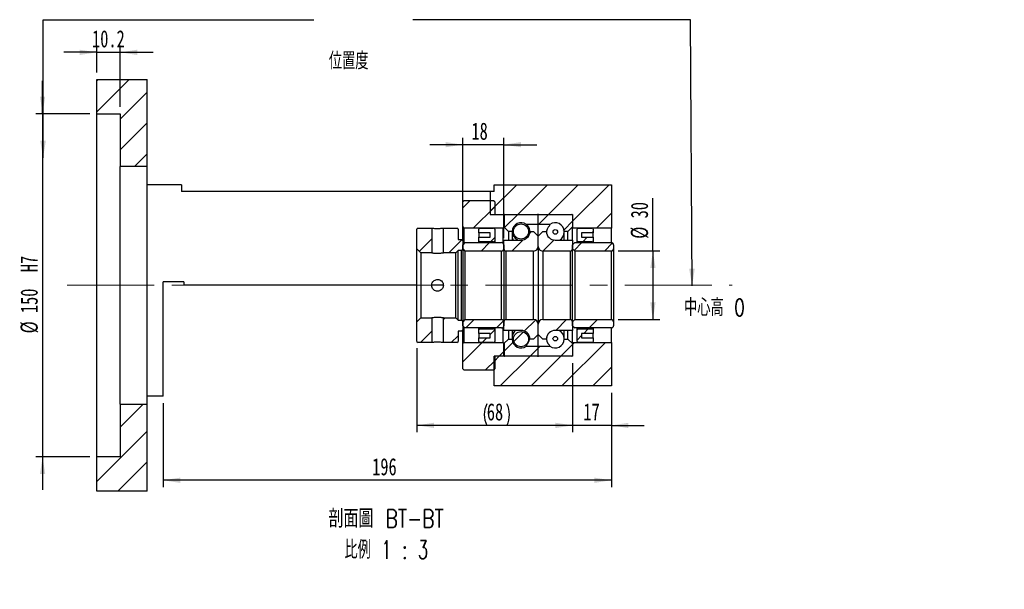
# Paper-space layout 'MBCS30L-J' of a CAD drawing. Header units: millimetres. Extents: x 12 to 324, y 10 to 204.
# Tile 4 of 5: x 181 to 324, y 10 to 93. Entities that reach past the tile are written whole.
import ezdxf

# ---------------------------------------------------------------- set-up
doc = ezdxf.new("R2010")
doc.units = ezdxf.units.MM
doc.linetypes.add('CENTERX2', pattern=[20.32, 12.7, -2.54, 2.54, -2.54])
doc.layers.add('圖層0', color=7, linetype='Continuous')
doc.styles.add('SLDTEXTSTYLE0', font='TXT', dxfattribs={"width": 0.7})
doc.styles.add('SLDTEXTSTYLE1', font='TXT', dxfattribs={"width": 0.7, "bigfont": 'bigfont'})
doc.styles.add('SLDTEXTSTYLE5', font='TXT', dxfattribs={"width": 0.75, "bigfont": 'bigfont'})
doc.styles.add('SLDTEXTSTYLE6', font='TXT', dxfattribs={"width": 0.65625, "bigfont": 'bigfont'})
doc.dimstyles.new('SLDDIMSTYLE0', dxfattribs={"dimtxt": 0.18, "dimasz": 2.5, "dimexe": 0, "dimexo": 0.0625, "dimgap": 0, "dimtad": 0, "dimtih": 1, "dimtoh": 1, "dimdec": 0, "dimrnd": 1e-09, "dimzin": 0, "dimdsep": 46, "dimtxsty": 'Standard', "dimsah": 1, "dimcen": 0.09, "dimadec": 0, "dimazin": 0, "dimtfac": 2.5, "dimtdec": 0, "dimtofl": 0, "dimtmove": 0, "dimatfit": 3, "dimfxl": 1, "dimfrac": 2, "dimtolj": 1, "dimtzin": 0, "dimarcsym": 0})
doc.dimstyles.new('SLDDIMSTYLE3', dxfattribs={"dimtxt": 2.5, "dimasz": 2.5, "dimexe": 0, "dimexo": 0.0625, "dimtad": 1, "dimlfac": 3, "dimrnd": 1e-09, "dimzin": 12, "dimdsep": 46, "dimtxsty": 'SLDTEXTSTYLE0', "dimsah": 1, "dimcen": 0.09, "dimadec": 0, "dimazin": 3, "dimtfac": 1, "dimtofl": 0, "dimtmove": 0, "dimatfit": 3, "dimfxl": 1, "dimfrac": 2, "dimtolj": 1, "dimtzin": 12, "dimarcsym": 0})
doc.dimstyles.new('SLDDIMSTYLE4', dxfattribs={"dimtxt": 2.5, "dimasz": 2.5, "dimexe": 0, "dimexo": 0.0625, "dimtad": 1, "dimlfac": 3, "dimrnd": 1e-09, "dimzin": 12, "dimdsep": 46, "dimtxsty": 'SLDTEXTSTYLE0', "dimsah": 1, "dimcen": 0.09, "dimadec": 0, "dimazin": 3, "dimtfac": 1, "dimtmove": 0, "dimatfit": 0, "dimfxl": 1, "dimfrac": 2, "dimtolj": 1, "dimtzin": 12, "dimarcsym": 0})
doc.dimstyles.new('SLDDIMSTYLE5', dxfattribs={"dimtxt": 2.5, "dimasz": 2.5, "dimexe": 0, "dimexo": 0.0625, "dimtad": 1, "dimdec": 1, "dimlfac": 3, "dimrnd": 1e-09, "dimzin": 12, "dimdsep": 46, "dimtxsty": 'SLDTEXTSTYLE0', "dimsah": 1, "dimcen": 0.09, "dimadec": 0, "dimazin": 3, "dimtfac": 1, "dimtdec": 1, "dimtmove": 0, "dimatfit": 0, "dimfxl": 1, "dimfrac": 2, "dimtolj": 1, "dimtzin": 12, "dimarcsym": 0})

# ---------------------------------------------------------------- blocks, each defined once
blk = doc.blocks.new('_D_61')
at = {"layer": '圖層0', "color": 7}
for p, q in [((184, 79.35), (184, 84.15)), ((190.9, 79.35), (183, 79.35)), ((184, 79.35), (184, 29.35)), ((190.9, 29.35), (183, 29.35)), ((184, 29.35), (184, 24.54))]:
    blk.add_line(p, q, dxfattribs=at)
for points in [[(184, 79.35), (184.38, 81.85), (183.62, 81.85)], [(184, 29.35), (183.62, 26.85), (184.38, 26.85)]]:
    blk.add_solid(points, dxfattribs=at)
at = {"layer": '圖層0', "color": 7, "char_height": 2.5, "attachment_point": 1, "rotation": 90, "style": 'SLDTEXTSTYLE0'}
for s, insert in [('H7', (180.78, 56.26)), ('150', (180.78, 50.3)), ('%%c', (180.78, 47.34))]:
    blk.add_mtext(s, dxfattribs=dict(at, insert=insert))
blk = doc.blocks.new('_D_62')
at = {"layer": '圖層0', "color": 7}
for p, q in [((191.9, 85.35), (191.9, 89.3)), ((195.3, 80.35), (195.3, 89.3)), ((191.9, 88.3), (187.09, 88.3)), ((191.9, 88.3), (195.3, 88.3)), ((195.3, 88.3), (200.11, 88.3))]:
    blk.add_line(p, q, dxfattribs=at)
for points in [[(191.9, 88.3), (189.4, 88.68), (189.4, 87.91)], [(195.3, 88.3), (197.8, 87.91), (197.8, 88.68)]]:
    blk.add_solid(points, dxfattribs=at)
at = {"layer": '圖層0', "color": 7, "insert": (191.21, 91.52), "char_height": 2.5, "attachment_point": 1, "style": 'SLDTEXTSTYLE0'}
blk.add_mtext('10.2', dxfattribs=at)
blk = doc.blocks.new('_D_63')
at = {"layer": '圖層0', "color": 7}
for p, q in [((261.24, 43.01), (261.24, 32.93)), ((266.9, 38.68), (266.9, 32.93)), ((261.24, 33.93), (256.43, 33.93)), ((266.9, 33.93), (261.24, 33.93)), ((266.9, 33.93), (271.71, 33.93))]:
    blk.add_line(p, q, dxfattribs=at)
for points in [[(261.24, 33.93), (258.74, 34.31), (258.74, 33.54)], [(266.9, 33.93), (269.4, 33.54), (269.4, 34.31)]]:
    blk.add_solid(points, dxfattribs=at)
at = {"layer": '圖層0', "color": 7, "insert": (262.83, 37.15), "char_height": 2.5, "attachment_point": 1, "style": 'SLDTEXTSTYLE0'}
blk.add_mtext('17', dxfattribs=at)
blk = doc.blocks.new('_D_64')
at = {"layer": '圖層0', "color": 7}
for p, q in [((266.9, 38.68), (266.9, 24.94)), ((201.57, 37.18), (201.57, 24.94)), ((266.9, 25.94), (201.57, 25.94))]:
    blk.add_line(p, q, dxfattribs=at)
for points in [[(201.57, 25.94), (204.07, 25.55), (204.07, 26.32)], [(266.9, 25.94), (264.4, 26.32), (264.4, 25.55)]]:
    blk.add_solid(points, dxfattribs=at)
at = {"layer": '圖層0', "color": 7, "insert": (232.04, 29.16), "char_height": 2.5, "attachment_point": 1, "style": 'SLDTEXTSTYLE0'}
blk.add_mtext('196', dxfattribs=at)
blk = doc.blocks.new('_D_65')
at = {"layer": '圖層0', "color": 7}
for p, q in [((272.96, 59.35), (272.96, 67.03)), ((267.9, 59.35), (273.96, 59.35)), ((272.96, 59.35), (272.96, 49.35)), ((267.9, 49.35), (273.96, 49.35))]:
    blk.add_line(p, q, dxfattribs=at)
for points in [[(272.96, 59.35), (272.58, 56.85), (273.35, 56.85)], [(272.96, 49.35), (273.35, 51.85), (272.58, 51.85)]]:
    blk.add_solid(points, dxfattribs=at)
at = {"layer": '圖層0', "color": 7, "char_height": 2.5, "attachment_point": 1, "rotation": 90, "style": 'SLDTEXTSTYLE0'}
for s, insert in [('30', (269.74, 64.1)), ('%%c', (269.74, 61.13))]:
    blk.add_mtext(s, dxfattribs=dict(at, insert=insert))
blk = doc.blocks.new('_D_66')
at = {"layer": '圖層0', "color": 7}
for p, q in [((245.24, 74.84), (240.43, 74.84)), ((245.24, 61.85), (245.24, 75.84)), ((251.24, 74.84), (245.24, 74.84)), ((251.24, 61.23), (251.24, 75.84)), ((251.24, 74.84), (256.04, 74.84))]:
    blk.add_line(p, q, dxfattribs=at)
for points in [[(245.24, 74.84), (242.74, 75.22), (242.74, 74.46)], [(251.24, 74.84), (253.74, 74.46), (253.74, 75.22)]]:
    blk.add_solid(points, dxfattribs=at)
at = {"layer": '圖層0', "color": 7, "insert": (246.51, 78.06), "char_height": 2.5, "attachment_point": 1, "style": 'SLDTEXTSTYLE0'}
blk.add_mtext('18', dxfattribs=at)
blk = doc.blocks.new('_D_67')
at = {"layer": '圖層0', "color": 7}
for p, q in [((238.57, 45.18), (238.57, 32.94)), ((261.24, 43.01), (261.24, 32.94)), ((261.24, 33.94), (238.57, 33.94))]:
    blk.add_line(p, q, dxfattribs=at)
for centre, start, end in [((251.87, 35.5), 153.4349, 206.5651), ((248.56, 35.5), 333.4349, 26.5651)]:
    blk.add_arc(centre, 3.49, start, end, dxfattribs=at)
for points in [[(238.57, 33.94), (241.07, 33.55), (241.07, 34.32)], [(261.24, 33.94), (258.74, 34.32), (258.74, 33.55)]]:
    blk.add_solid(points, dxfattribs=at)
at = {"layer": '圖層0', "color": 7, "insert": (248.75, 37.16), "char_height": 2.5, "attachment_point": 1, "style": 'SLDTEXTSTYLE0'}
blk.add_mtext('68', dxfattribs=at)
blk = doc.blocks.new('SW_NOTE_19')
at = {"layer": '圖層0', "color": 0, "char_height": 2.6458, "attachment_point": 2}
for s, insert, style in [('\\M+19655\\M+196CA\\M+19AA4 BT-BT', (9.76, 3.41), 'SLDTEXTSTYLE5'), ('\\M+194E4\\M+197E1 1 : 3', (9.78, -1.12), 'SLDTEXTSTYLE6')]:
    blk.add_mtext(s, dxfattribs=dict(at, insert=insert, style=style))

psp = doc.layouts.new('MBCS30L-J')

# ---------------------------------------------------------------- hatches: boundary and pattern name
at = {"linetype": 'Continuous', "lineweight": 18}
h = psp.add_hatch(dxfattribs=at)
h.set_pattern_fill('ANSI31', style=0)
edge = h.paths.add_edge_path(flags=0)
edge.add_arc((251.3355, 64.5787), 0.1, 90, 180)
edge.add_line((251.2355, 64.5787), (251.2355, 62.8454))
edge.add_line((251.2355, 62.8454), (251.9021, 62.1787))
edge.add_line((251.9021, 62.1787), (252.4421, 62.1787))
edge.add_arc((253.7355, 62.1787), 1.2933, 53.031768, 180, ccw=False)
edge.add_line((254.5132, 63.2121), (256.2355, 63.2121))
edge.add_line((256.2355, 63.2121), (256.2355, 64.5787))
edge.add_arc((256.1355, 64.5787), 0.1, 0, 90)
edge.add_line((256.1355, 64.6787), (251.3355, 64.6787))
h = psp.add_hatch(dxfattribs=at)
h.set_pattern_fill('ANSI31', style=0)
edge = h.paths.add_edge_path(flags=0)
edge.add_arc((261.1355, 64.5787), 0.1, 0, 90)
edge.add_line((261.1355, 64.6787), (256.3355, 64.6787))
edge.add_arc((256.3355, 64.5787), 0.1, 90, 180)
edge.add_line((256.2355, 64.5787), (256.2355, 63.2121))
edge.add_line((256.2355, 63.2121), (257.9577, 63.2121))
edge.add_arc((258.7355, 62.1787), 1.2933, 0, 126.968232, ccw=False)
edge.add_line((260.0288, 62.1787), (260.5688, 62.1787))
edge.add_line((260.5688, 62.1787), (261.2355, 62.8454))
edge.add_line((261.2355, 62.8454), (261.2355, 64.5787))
h = psp.add_hatch(dxfattribs=at)
h.set_pattern_fill('ANSI31', style=0)
edge = h.paths.add_edge_path(flags=0)
edge.add_arc((253.7355, 62.1915), 1.102, 0, 360)
h = psp.add_hatch(dxfattribs=at)
h.set_pattern_fill('ANSI31', style=0)
h.paths.add_polyline_path([(240.7188, 62.6787), (238.7355, 62.6787), (238.5688, 62.512), (238.5688, 59.6621), (239.1355, 59.0954), (240.7188, 59.0954)], flags=0)
h = psp.add_hatch(dxfattribs=at)
h.set_pattern_fill('ANSI31', style=0)
h.paths.add_polyline_path([(245.0688, 61.0121), (244.5688, 61.0121), (244.5688, 62.512), (244.4021, 62.6787), (242.4188, 62.6787), (242.4188, 59.0954), (244.2355, 59.0954), (244.5688, 59.4287), (245.0688, 59.4287), (245.2355, 59.5954), (245.2355, 60.8454)], flags=0)
h = psp.add_hatch(dxfattribs=at)
h.set_pattern_fill('ANSI31', style=0)
edge = h.paths.add_edge_path(flags=0)
edge.add_line((256.2355, 61.5121), (255.5688, 62.1787))
edge.add_line((255.5688, 62.1787), (255.0662, 62.1787))
edge.add_arc((253.7355, 62.2621), 1.3333, 270, 356.416678, ccw=False)
edge.add_line((253.7355, 60.9287), (251.2355, 60.9287))
edge.add_line((251.2355, 60.9287), (251.2355, 59.6787))
edge.add_arc((251.5688, 59.6787), 0.3333, 180, 270)
edge.add_line((251.5688, 59.3454), (255.5688, 59.3454))
edge.add_arc((255.5688, 60.0121), 0.6667, 270, 360)
edge.add_line((256.2355, 60.0121), (256.2355, 61.5121))
h = psp.add_hatch(dxfattribs=at)
h.set_pattern_fill('ANSI31', style=0)
edge = h.paths.add_edge_path(flags=0)
edge.add_line((256.9021, 62.1787), (256.2355, 61.5121))
edge.add_line((256.2355, 61.5121), (256.2355, 60.0121))
edge.add_arc((256.9021, 60.0121), 0.6667, 180, 270)
edge.add_line((256.9021, 59.3454), (260.9021, 59.3454))
edge.add_arc((260.9021, 59.6787), 0.3333, 270, 360)
edge.add_line((261.2355, 59.6787), (261.2355, 60.9287))
edge.add_line((261.2355, 60.9287), (258.7355, 60.9287))
edge.add_arc((258.7355, 62.2621), 1.3333, 183.583322, 270, ccw=False)
edge.add_line((257.4047, 62.1787), (256.9021, 62.1787))
h = psp.add_hatch(dxfattribs=at)
h.set_pattern_fill('ANSI31', style=0)
edge = h.paths.add_edge_path(flags=0)
edge.add_arc((258.7355, 62.1211), 0.3387, 0, 360)
h = psp.add_hatch(dxfattribs=at)
h.set_pattern_fill('ANSI31', style=0)
edge = h.paths.add_edge_path(flags=0)
edge.add_line((245.2355, 60.2287), (245.2355, 59.6787))
edge.add_line((245.2355, 59.6787), (245.5688, 59.3454))
edge.add_line((245.5688, 59.3454), (250.9021, 59.3454))
edge.add_arc((250.9021, 59.6787), 0.3333, 270, 360)
edge.add_line((251.2355, 59.6787), (251.2355, 60.2287))
edge.add_arc((250.9021, 60.2287), 0.3333, 0, 90)
edge.add_line((250.9021, 60.5621), (245.5688, 60.5621))
edge.add_line((245.5688, 60.5621), (245.2355, 60.2287))
h = psp.add_hatch(dxfattribs=at)
h.set_pattern_fill('ANSI31', style=0)
edge = h.paths.add_edge_path(flags=0)
edge.add_line((261.2355, 60.2287), (261.2355, 59.6787))
edge.add_line((261.2355, 59.6787), (261.5688, 59.3454))
edge.add_line((261.5688, 59.3454), (266.9021, 59.3454))
edge.add_arc((266.9021, 59.6787), 0.3333, 270, 360)
edge.add_line((267.2355, 59.6787), (267.2355, 60.2287))
edge.add_arc((266.9021, 60.2287), 0.3333, 0, 90)
edge.add_line((266.9021, 60.5621), (261.5688, 60.5621))
edge.add_line((261.5688, 60.5621), (261.2355, 60.2287))
h = psp.add_hatch(dxfattribs=at)
h.set_pattern_fill('ANSI31', style=0)
h.paths.add_polyline_path([(238.7355, 46.0121), (240.7188, 46.0121), (240.7188, 49.5954), (239.1355, 49.5954), (238.5688, 49.0287), (238.5688, 46.1787)], flags=0)
h = psp.add_hatch(dxfattribs=at)
h.set_pattern_fill('ANSI31', style=0)
h.paths.add_polyline_path([(244.5688, 46.1787), (244.5688, 47.6787), (245.0688, 47.6787), (245.2355, 47.8454), (245.2355, 49.0954), (245.0688, 49.2621), (244.5688, 49.2621), (244.2355, 49.5954), (242.4188, 49.5954), (242.4188, 46.0121), (244.4021, 46.0121)], flags=0)
h = psp.add_hatch(dxfattribs=at)
h.set_pattern_fill('ANSI31', style=0)
edge = h.paths.add_edge_path(flags=0)
edge.add_line((250.9021, 49.3454), (245.5688, 49.3454))
edge.add_line((245.5688, 49.3454), (245.2355, 49.0121))
edge.add_line((245.2355, 49.0121), (245.2355, 48.4621))
edge.add_line((245.2355, 48.4621), (245.5688, 48.1287))
edge.add_line((245.5688, 48.1287), (250.9021, 48.1287))
edge.add_arc((250.9021, 48.4621), 0.3333, 270, 360)
edge.add_line((251.2355, 48.4621), (251.2355, 49.0121))
edge.add_arc((250.9021, 49.0121), 0.3333, 0, 90)
h = psp.add_hatch(dxfattribs=at)
h.set_pattern_fill('ANSI31', style=0)
edge = h.paths.add_edge_path(flags=0)
edge.add_line((255.5688, 46.5121), (256.2355, 47.1787))
edge.add_line((256.2355, 47.1787), (256.2355, 48.6787))
edge.add_arc((255.5688, 48.6787), 0.6667, 0, 90)
edge.add_line((255.5688, 49.3454), (251.5688, 49.3454))
edge.add_arc((251.5688, 49.0121), 0.3333, 90, 180)
edge.add_line((251.2355, 49.0121), (251.2355, 47.7621))
edge.add_line((251.2355, 47.7621), (253.7355, 47.7621))
edge.add_arc((253.7355, 46.4287), 1.3333, 3.583322, 90, ccw=False)
edge.add_line((255.0662, 46.5121), (255.5688, 46.5121))
h = psp.add_hatch(dxfattribs=at)
h.set_pattern_fill('ANSI31', style=0)
edge = h.paths.add_edge_path(flags=0)
edge.add_line((256.2355, 47.1787), (256.9021, 46.5121))
edge.add_line((256.9021, 46.5121), (257.4047, 46.5121))
edge.add_arc((258.7355, 46.4287), 1.3333, 90, 176.416678, ccw=False)
edge.add_line((258.7355, 47.7621), (261.2355, 47.7621))
edge.add_line((261.2355, 47.7621), (261.2355, 49.0121))
edge.add_arc((260.9021, 49.0121), 0.3333, 0, 90)
edge.add_line((260.9021, 49.3454), (256.9021, 49.3454))
edge.add_arc((256.9021, 48.6787), 0.6667, 90, 180)
edge.add_line((256.2355, 48.6787), (256.2355, 47.1787))
h = psp.add_hatch(dxfattribs=at)
h.set_pattern_fill('ANSI31', style=0)
edge = h.paths.add_edge_path(flags=0)
edge.add_line((266.9021, 49.3454), (261.5688, 49.3454))
edge.add_line((261.5688, 49.3454), (261.2355, 49.0121))
edge.add_line((261.2355, 49.0121), (261.2355, 48.4621))
edge.add_line((261.2355, 48.4621), (261.5688, 48.1287))
edge.add_line((261.5688, 48.1287), (266.9021, 48.1287))
edge.add_arc((266.9021, 48.4621), 0.3333, 270, 360)
edge.add_line((267.2355, 48.4621), (267.2355, 49.0121))
edge.add_arc((266.9021, 49.0121), 0.3333, 0, 90)
h = psp.add_hatch(dxfattribs=at)
h.set_pattern_fill('ANSI31', style=0)
edge = h.paths.add_edge_path(flags=0)
edge.add_arc((253.7355, 46.4993), 1.102, 0, 360)
h = psp.add_hatch(dxfattribs=at)
h.set_pattern_fill('ANSI31', style=0)
edge = h.paths.add_edge_path(flags=0)
edge.add_arc((251.3355, 44.1121), 0.1, 180, 270)
edge.add_line((251.3355, 44.0121), (256.1355, 44.0121))
edge.add_arc((256.1355, 44.1121), 0.1, 270, 360)
edge.add_line((256.2355, 44.1121), (256.2355, 45.4787))
edge.add_line((256.2355, 45.4787), (254.5132, 45.4787))
edge.add_arc((253.7355, 46.5121), 1.2933, 180, 306.968232, ccw=False)
edge.add_line((252.4421, 46.5121), (251.9021, 46.5121))
edge.add_line((251.9021, 46.5121), (251.2355, 45.8454))
edge.add_line((251.2355, 45.8454), (251.2355, 44.1121))
h = psp.add_hatch(dxfattribs=at)
h.set_pattern_fill('ANSI31', style=0)
edge = h.paths.add_edge_path(flags=0)
edge.add_arc((261.1355, 44.1121), 0.1, 270, 360)
edge.add_line((261.2355, 44.1121), (261.2355, 45.8454))
edge.add_line((261.2355, 45.8454), (260.5688, 46.5121))
edge.add_line((260.5688, 46.5121), (260.0288, 46.5121))
edge.add_arc((258.7355, 46.5121), 1.2933, 233.031768, 360, ccw=False)
edge.add_line((257.9577, 45.4787), (256.2355, 45.4787))
edge.add_line((256.2355, 45.4787), (256.2355, 44.1121))
edge.add_arc((256.3355, 44.1121), 0.1, 180, 270)
edge.add_line((256.3355, 44.0121), (261.1355, 44.0121))
h = psp.add_hatch(dxfattribs=at)
h.set_pattern_fill('ANSI31', style=0)
edge = h.paths.add_edge_path(flags=0)
edge.add_arc((258.7355, 46.5697), 0.3387, 0, 360)
at = {"layer": '圖層0', "linetype": 'Continuous', "lineweight": 18}
h = psp.add_hatch(dxfattribs=at)
h.set_pattern_fill('ANSI31', color=256, style=0)
h.paths.add_polyline_path([(199.2355, 84.3454), (191.9021, 84.3454), (191.9021, 79.3454), (195.3021, 79.3454), (195.3021, 71.6787), (199.2355, 71.6787)], flags=0)
h = psp.add_hatch(dxfattribs=at)
h.set_pattern_fill('ANSI31', color=256, style=0)
h.paths.add_polyline_path([(249.2355, 68.0121), (249.2355, 64.6787), (261.2355, 64.6787), (261.2355, 62.6787), (266.9021, 62.6787), (266.9021, 69.0121), (249.8021, 69.0121), (249.8021, 68.0121)], flags=0)
h = psp.add_hatch(dxfattribs=at)
h.set_pattern_fill('ANSI31', color=256, style=0)
edge = h.paths.add_edge_path(flags=0)
edge.add_line((245.2355, 66.5121), (245.2355, 62.8454))
edge.add_line((245.2355, 62.8454), (245.4021, 62.6787))
edge.add_line((245.4021, 62.6787), (251.1188, 62.6787))
edge.add_line((251.1188, 62.6787), (251.2855, 62.8454))
edge.add_line((251.2855, 62.8454), (251.2855, 64.5121))
edge.add_line((251.2855, 64.5121), (251.1188, 64.6787))
edge.add_line((251.1188, 64.6787), (250.0355, 64.6787))
edge.add_arc((250.0355, 64.8121), 0.1333, 180, 270, ccw=False)
edge.add_line((249.9021, 64.8121), (249.9021, 66.5121))
edge.add_line((249.9021, 66.5121), (249.7355, 66.6787))
edge.add_line((249.7355, 66.6787), (245.4021, 66.6787))
edge.add_line((245.4021, 66.6787), (245.2355, 66.5121))
h = psp.add_hatch(dxfattribs=at)
h.set_pattern_fill('ANSI31', color=256, style=0)
edge = h.paths.add_edge_path(flags=0)
edge.add_line((249.2355, 61.3454), (247.5688, 61.3454))
edge.add_line((247.5688, 61.3454), (247.5688, 60.8454))
edge.add_arc((247.7355, 60.8454), 0.1667, 180, 270)
edge.add_line((247.7355, 60.6787), (249.7355, 60.6787))
edge.add_arc((249.7355, 60.8454), 0.1667, 270, 360)
edge.add_line((249.9021, 60.8454), (249.9021, 62.5121))
edge.add_arc((249.7355, 62.5121), 0.1667, 0, 90)
edge.add_line((249.7355, 62.6787), (247.7355, 62.6787))
edge.add_arc((247.7355, 62.5121), 0.1667, 90, 180)
edge.add_line((247.5688, 62.5121), (247.5688, 62.0121))
edge.add_line((247.5688, 62.0121), (249.2355, 62.0121))
edge.add_line((249.2355, 62.0121), (249.2355, 61.3454))
h = psp.add_hatch(dxfattribs=at)
h.set_pattern_fill('ANSI31', color=256, style=0)
edge = h.paths.add_edge_path(flags=0)
edge.add_line((264.2355, 61.3454), (262.5688, 61.3454))
edge.add_line((262.5688, 61.3454), (262.5688, 62.0121))
edge.add_line((262.5688, 62.0121), (264.2355, 62.0121))
edge.add_line((264.2355, 62.0121), (264.2355, 62.512))
edge.add_arc((264.0688, 62.512), 0.1667, 0, 90)
edge.add_line((264.0688, 62.6787), (262.0688, 62.6787))
edge.add_arc((262.0688, 62.512), 0.1667, 90, 180)
edge.add_line((261.9021, 62.512), (261.9021, 60.8454))
edge.add_arc((262.0688, 60.8454), 0.1667, 180, 270)
edge.add_line((262.0688, 60.6787), (264.0688, 60.6787))
edge.add_arc((264.0688, 60.8454), 0.1667, 270, 360)
edge.add_line((264.2355, 60.8454), (264.2355, 61.3454))
h = psp.add_hatch(dxfattribs=at)
h.set_pattern_fill('ANSI31', color=256, style=0)
edge = h.paths.add_edge_path(flags=0)
edge.add_line((247.5688, 47.3454), (249.2355, 47.3454))
edge.add_line((249.2355, 47.3454), (249.2355, 46.6787))
edge.add_line((249.2355, 46.6787), (247.5688, 46.6787))
edge.add_line((247.5688, 46.6787), (247.5688, 46.1787))
edge.add_arc((247.7355, 46.1787), 0.1667, 180, 270)
edge.add_line((247.7355, 46.0121), (249.7355, 46.0121))
edge.add_arc((249.7355, 46.1787), 0.1667, 270, 360)
edge.add_line((249.9021, 46.1787), (249.9021, 47.8454))
edge.add_arc((249.7355, 47.8454), 0.1667, 0, 90)
edge.add_line((249.7355, 48.0121), (247.7355, 48.0121))
edge.add_arc((247.7355, 47.8454), 0.1667, 90, 180)
edge.add_line((247.5688, 47.8454), (247.5688, 47.3454))
h = psp.add_hatch(dxfattribs=at)
h.set_pattern_fill('ANSI31', color=256, style=0)
edge = h.paths.add_edge_path(flags=0)
edge.add_line((262.5688, 47.3454), (264.2355, 47.3454))
edge.add_line((264.2355, 47.3454), (264.2355, 47.8454))
edge.add_arc((264.0688, 47.8454), 0.1667, 0, 90)
edge.add_line((264.0688, 48.0121), (262.0688, 48.0121))
edge.add_arc((262.0688, 47.8454), 0.1667, 90, 180)
edge.add_line((261.9021, 47.8454), (261.9021, 46.1787))
edge.add_arc((262.0688, 46.1787), 0.1667, 180, 270)
edge.add_line((262.0688, 46.0121), (264.0688, 46.0121))
edge.add_arc((264.0688, 46.1787), 0.1667, 270, 360)
edge.add_line((264.2355, 46.1787), (264.2355, 46.6787))
edge.add_line((264.2355, 46.6787), (262.5688, 46.6787))
edge.add_line((262.5688, 46.6787), (262.5688, 47.3454))
h = psp.add_hatch(dxfattribs=at)
h.set_pattern_fill('ANSI31', color=256, style=0)
edge = h.paths.add_edge_path(flags=0)
edge.add_line((251.1188, 46.0121), (245.4021, 46.0121))
edge.add_line((245.4021, 46.0121), (245.2355, 45.8454))
edge.add_line((245.2355, 45.8454), (245.2355, 42.1787))
edge.add_line((245.2355, 42.1787), (245.4021, 42.0121))
edge.add_line((245.4021, 42.0121), (249.7355, 42.0121))
edge.add_line((249.7355, 42.0121), (249.9021, 42.1787))
edge.add_line((249.9021, 42.1787), (249.9021, 43.8787))
edge.add_arc((250.0355, 43.8787), 0.1333, 90, 180, ccw=False)
edge.add_line((250.0355, 44.0121), (251.1188, 44.0121))
edge.add_line((251.1188, 44.0121), (251.2855, 44.1787))
edge.add_line((251.2855, 44.1787), (251.2855, 45.8454))
edge.add_line((251.2855, 45.8454), (251.1188, 46.0121))
h = psp.add_hatch(dxfattribs=at)
h.set_pattern_fill('ANSI31', color=256, style=0)
h.paths.add_polyline_path([(266.9021, 46.0121), (261.2355, 46.0121), (261.2355, 44.0121), (249.8021, 44.0121), (249.8021, 39.6787), (266.9021, 39.6787)], flags=0)
h = psp.add_hatch(dxfattribs=at)
h.set_pattern_fill('ANSI31', color=256, style=0)
h.paths.add_polyline_path([(191.9021, 24.3454), (199.2355, 24.3454), (199.2355, 37.012), (195.3021, 37.012), (195.3021, 29.3454), (191.9021, 29.3454)], flags=0)

# ---------------------------------------------------------------- linework, layer by layer
at = {"color": 7, "linetype": 'Continuous', "lineweight": 25}
for p, q in [((191.9021, 79.3454), (191.9021, 84.3454)), ((191.9021, 84.3454), (199.2355, 84.3454)), ((199.2355, 71.6787), (199.2355, 84.3454)), ((191.9021, 79.3454), (195.3021, 79.3454)), ((191.9021, 29.3454), (191.9021, 79.3454)), ((195.3021, 79.3454), (195.3021, 71.6787)), ((199.2355, 71.6787), (195.3021, 71.6787)), ((195.3021, 37.012), (195.3021, 71.6787)), ((199.2355, 37.012), (199.2355, 71.6787)), ((204.2355, 69.0121), (199.2355, 69.0121)), ((204.2355, 69.0121), (204.2355, 68.0121)), ((249.8021, 68.0121), (249.8021, 69.0121)), ((249.8021, 69.0121), (266.9021, 69.0121)), ((266.9021, 69.0121), (266.9021, 62.6787)), ((249.2355, 68.0121), (204.2355, 68.0121)), ((249.8021, 68.0121), (249.2355, 68.0121)), ((249.2355, 68.0121), (249.2355, 64.6787)), ((245.4021, 66.6787), (245.2355, 66.5121)), ((245.2355, 62.8454), (245.2355, 66.5121)), ((249.7355, 66.6787), (245.4021, 66.6787)), ((249.9021, 66.5121), (249.7355, 66.6787)), ((249.9021, 66.5121), (249.9021, 64.812)), ((249.2355, 64.6787), (261.2355, 64.6787)), ((250.0355, 64.6787), (251.1188, 64.6787)), ((251.2855, 64.5121), (251.1188, 64.6787)), ((251.3355, 64.6787), (256.1355, 64.6787)), ((256.3355, 64.6787), (261.1355, 64.6787)), ((261.2355, 64.6787), (261.2355, 62.6787)), ((251.2355, 62.8454), (251.2355, 64.5787)), ((251.2855, 64.5121), (251.2855, 62.8454)), ((254.5132, 63.2121), (254.5132, 63.2002)), ((256.2355, 63.2121), (254.5132, 63.2121)), ((256.2355, 63.2121), (256.2355, 64.5787)), ((257.9577, 63.2121), (256.2355, 63.2121)), ((256.2355, 61.5121), (256.2355, 63.2121)), ((257.9577, 63.104), (257.9577, 63.2121)), ((261.2355, 64.5787), (261.2355, 62.8454)), ((238.7355, 62.6787), (238.5688, 62.512)), ((238.5688, 59.6621), (238.5688, 62.512)), ((238.7355, 62.6787), (240.7188, 62.6787)), ((240.7188, 62.6787), (240.7188, 59.0954)), ((242.4188, 59.0954), (242.4188, 62.6787)), ((242.4188, 62.6787), (244.4021, 62.6787)), ((244.5688, 62.512), (244.4021, 62.6787)), ((244.5688, 62.512), (244.5688, 61.0121)), ((245.2355, 62.8454), (245.4021, 62.6787)), ((245.2355, 60.8454), (245.2355, 62.8454)), ((251.1188, 62.6787), (245.4021, 62.6787)), ((245.4021, 62.6787), (245.4021, 60.3954)), ((247.5688, 62.0121), (247.5688, 62.512)), ((249.2355, 62.0121), (247.5688, 62.0121)), ((247.5688, 62.0121), (247.5688, 61.3454)), ((247.7355, 62.6787), (249.7355, 62.6787)), ((249.2355, 61.3454), (249.2355, 62.0121)), ((249.9021, 62.512), (249.9021, 60.8454)), ((251.1188, 62.6787), (251.2855, 62.8454)), ((251.1188, 60.482), (251.1188, 62.6787)), ((251.9021, 62.1787), (251.2355, 62.8454)), ((251.9021, 62.1787), (251.9021, 60.9287)), ((252.4421, 62.1787), (251.9021, 62.1787)), ((252.4421, 62.1787), (252.4421, 60.9287)), ((254.9878, 61.8043), (254.9783, 61.8397)), ((255.0662, 62.1787), (255.5688, 62.1787)), ((255.5688, 62.1787), (256.2355, 61.5121)), ((256.2355, 61.5121), (256.9021, 62.1787)), ((256.9021, 62.1787), (257.4047, 62.1787)), ((260.0288, 60.9287), (260.0288, 62.1787)), ((260.5688, 62.1787), (260.0288, 62.1787)), ((261.2355, 62.8454), (260.5688, 62.1787)), ((260.5688, 60.9287), (260.5688, 62.1787)), ((266.9021, 62.6787), (261.2355, 62.6787)), ((261.2355, 60.9287), (261.2355, 62.6787)), ((261.9021, 60.8454), (261.9021, 62.512)), ((262.0688, 62.6787), (264.0688, 62.6787)), ((264.2355, 62.0121), (262.5688, 62.0121)), ((262.5688, 62.0121), (262.5688, 61.3454)), ((264.2355, 62.512), (264.2355, 62.0121)), ((264.2355, 61.3454), (264.2355, 62.0121)), ((266.9021, 60.5621), (266.9021, 62.6787)), ((244.5688, 61.0121), (245.0688, 61.0121)), ((245.2355, 60.8454), (245.0688, 61.0121)), ((245.2355, 60.8454), (245.2355, 59.5954)), ((245.5688, 60.5621), (245.2355, 60.2287)), ((245.5688, 60.5621), (250.9021, 60.5621)), ((247.5688, 61.3454), (249.2355, 61.3454)), ((247.5688, 60.8454), (247.5688, 61.3454)), ((247.5688, 60.5621), (247.5688, 60.8454)), ((249.7355, 60.6787), (247.7355, 60.6787)), ((249.9021, 60.8454), (249.9021, 60.5621)), ((251.2355, 60.9287), (253.7355, 60.9287)), ((251.2355, 59.6787), (251.2355, 60.9287)), ((256.2355, 60.0121), (256.2355, 61.5121)), ((258.7355, 60.9287), (261.2355, 60.9287)), ((261.2355, 60.9287), (261.2355, 59.6787)), ((261.5688, 60.5621), (261.2355, 60.2287)), ((261.5688, 60.5621), (266.9021, 60.5621)), ((261.9021, 60.5621), (261.9021, 60.8454)), ((264.0688, 60.6787), (262.0688, 60.6787)), ((262.5688, 61.3454), (264.2355, 61.3454)), ((264.2355, 61.3454), (264.2355, 60.8454)), ((264.2355, 60.8454), (264.2355, 60.5621)), ((238.5688, 59.6621), (239.1355, 59.0954)), ((238.5688, 49.0287), (238.5688, 59.6621)), ((239.1355, 59.0954), (239.1355, 49.5954)), ((240.7188, 59.0954), (239.1355, 59.0954)), ((244.2355, 59.0954), (242.4188, 59.0954)), ((244.2355, 59.0954), (244.5688, 59.4287)), ((244.2355, 49.5954), (244.2355, 59.0954)), ((245.0688, 59.4287), (244.5688, 59.4287)), ((244.5688, 49.2621), (244.5688, 59.4287)), ((245.0688, 59.4287), (245.2355, 59.5954)), ((245.0688, 49.2621), (245.0688, 59.4287)), ((245.2355, 59.6787), (245.2355, 60.2287)), ((245.2355, 59.6787), (245.5688, 59.3454)), ((245.2355, 59.5954), (245.2355, 49.0954)), ((245.5688, 59.3454), (245.5688, 49.3454)), ((250.9021, 59.3454), (245.5688, 59.3454)), ((250.9021, 49.3454), (250.9021, 59.3454)), ((251.2355, 60.2287), (251.2355, 59.6787)), ((251.2355, 59.6787), (251.2355, 49.012)), ((251.5688, 49.3454), (251.5688, 59.3454)), ((255.5688, 59.3454), (251.5688, 59.3454)), ((255.5688, 49.3454), (255.5688, 59.3454)), ((256.2355, 60.0121), (256.2355, 48.6787)), ((256.9021, 59.3454), (256.9021, 49.3454)), ((260.9021, 59.3454), (256.9021, 59.3454)), ((260.9021, 59.3454), (260.9021, 49.3454)), ((261.2355, 59.6787), (261.2355, 60.2287)), ((261.2355, 59.6787), (261.5688, 59.3454)), ((261.2355, 49.012), (261.2355, 59.6787)), ((261.5688, 59.3454), (261.5688, 49.3454)), ((266.9021, 59.3454), (261.5688, 59.3454)), ((266.9021, 49.3454), (266.9021, 59.3454)), ((267.2355, 60.2287), (267.2355, 59.6787)), ((267.2355, 59.6787), (267.2355, 49.012)), ((204.5688, 54.8454), (201.5688, 54.8454)), ((201.5688, 38.1787), (201.5688, 54.8454)), ((204.5688, 54.8454), (204.5688, 54.3454)), ((238.5688, 54.3454), (204.5688, 54.3454)), ((242.4188, 54.3454), (240.7298, 54.3454)), ((239.1355, 49.5954), (238.5688, 49.0287)), ((238.5688, 46.1787), (238.5688, 49.0287)), ((239.1355, 49.5954), (240.7188, 49.5954)), ((240.7188, 49.5954), (240.7188, 46.0121)), ((242.4188, 49.5954), (244.2355, 49.5954)), ((242.4188, 46.0121), (242.4188, 49.5954)), ((244.5688, 49.2621), (244.2355, 49.5954)), ((244.5688, 49.2621), (245.0688, 49.2621)), ((245.2355, 49.0954), (245.0688, 49.2621)), ((245.5688, 49.3454), (245.2355, 49.012)), ((245.2355, 49.0954), (245.2355, 47.8454)), ((245.2355, 48.462), (245.2355, 49.012)), ((245.5688, 49.3454), (250.9021, 49.3454)), ((251.2355, 49.012), (251.2355, 48.462)), ((251.2355, 47.762), (251.2355, 49.012)), ((251.5688, 49.3454), (255.5688, 49.3454)), ((256.9021, 49.3454), (260.9021, 49.3454)), ((261.5688, 49.3454), (261.2355, 49.012)), ((261.2355, 48.462), (261.2355, 49.012)), ((261.2355, 49.012), (261.2355, 47.762)), ((261.5688, 49.3454), (266.9021, 49.3454)), ((267.2355, 49.012), (267.2355, 48.462)), ((245.0688, 47.6787), (244.5688, 47.6787)), ((244.5688, 47.6787), (244.5688, 46.1787)), ((245.0688, 47.6787), (245.2355, 47.8454)), ((245.2355, 48.462), (245.5688, 48.1287)), ((245.2355, 45.8454), (245.2355, 47.8454)), ((245.4021, 48.2954), (245.4021, 46.0121)), ((250.9021, 48.1287), (245.5688, 48.1287)), ((247.5688, 47.8454), (247.5688, 48.1287)), ((247.5688, 47.3454), (247.5688, 47.8454)), ((247.7355, 48.0121), (249.7355, 48.0121)), ((249.9021, 48.1287), (249.9021, 47.8454)), ((249.9021, 47.8454), (249.9021, 46.1787)), ((251.1188, 46.0121), (251.1188, 48.2087)), ((253.7355, 47.762), (251.2355, 47.762)), ((251.9021, 47.762), (251.9021, 46.5121)), ((252.4421, 47.762), (252.4421, 46.5121)), ((256.2355, 47.1787), (256.2355, 48.6787)), ((261.2355, 47.762), (258.7355, 47.762)), ((260.0288, 46.5121), (260.0288, 47.762)), ((260.5688, 46.5121), (260.5688, 47.762)), ((261.2355, 48.462), (261.5688, 48.1287)), ((261.2355, 46.0121), (261.2355, 47.762)), ((266.9021, 48.1287), (261.5688, 48.1287)), ((261.9021, 47.8454), (261.9021, 48.1287)), ((261.9021, 46.1787), (261.9021, 47.8454)), ((262.0688, 48.0121), (264.0688, 48.0121)), ((264.2355, 48.1287), (264.2355, 47.8454)), ((264.2355, 47.8454), (264.2355, 47.3454)), ((266.9021, 46.0121), (266.9021, 48.1287)), ((238.5688, 46.1787), (238.7355, 46.0121)), ((240.7188, 46.0121), (238.7355, 46.0121)), ((244.4021, 46.0121), (242.4188, 46.0121)), ((244.4021, 46.0121), (244.5688, 46.1787)), ((245.4021, 46.0121), (245.2355, 45.8454)), ((245.4021, 46.0121), (251.1188, 46.0121)), ((247.5688, 47.3454), (247.5688, 46.6787)), ((249.2355, 47.3454), (247.5688, 47.3454)), ((247.5688, 46.6787), (249.2355, 46.6787)), ((247.5688, 46.1787), (247.5688, 46.6787)), ((249.7355, 46.0121), (247.7355, 46.0121)), ((249.2355, 46.6787), (249.2355, 47.3454)), ((251.2855, 45.8454), (251.1188, 46.0121)), ((251.2355, 45.8454), (251.9021, 46.5121)), ((251.9021, 46.5121), (252.4421, 46.5121)), ((255.5688, 46.5121), (255.0662, 46.5121)), ((256.2355, 47.1787), (255.5688, 46.5121)), ((256.9021, 46.5121), (256.2355, 47.1787)), ((256.2355, 45.4787), (256.2355, 47.1787)), ((257.4047, 46.5121), (256.9021, 46.5121)), ((260.0288, 46.5121), (260.5688, 46.5121)), ((260.5688, 46.5121), (261.2355, 45.8454)), ((261.2355, 46.0121), (261.2355, 44.0121)), ((261.2355, 46.0121), (266.9021, 46.0121)), ((264.0688, 46.0121), (262.0688, 46.0121)), ((264.2355, 47.3454), (262.5688, 47.3454)), ((262.5688, 47.3454), (262.5688, 46.6787)), ((262.5688, 46.6787), (264.2355, 46.6787)), ((264.2355, 46.6787), (264.2355, 47.3454)), ((264.2355, 46.6787), (264.2355, 46.1787)), ((266.9021, 46.0121), (266.9021, 39.6787)), ((245.2355, 42.1787), (245.2355, 45.8454)), ((251.2355, 44.1121), (251.2355, 45.8454)), ((251.2855, 45.8454), (251.2855, 44.1787)), ((254.5132, 45.7186), (254.5132, 45.4787)), ((254.5132, 45.4787), (256.2355, 45.4787)), ((256.2355, 45.4787), (257.9577, 45.4787)), ((256.2355, 44.1121), (256.2355, 45.4787)), ((257.9577, 45.4787), (257.9577, 45.548)), ((261.2355, 45.8454), (261.2355, 44.1121)), ((249.8021, 39.6787), (249.8021, 44.0121)), ((261.2355, 44.0121), (249.8021, 44.0121)), ((249.9021, 43.8787), (249.9021, 42.1787)), ((251.1188, 44.0121), (250.0355, 44.0121)), ((251.1188, 44.0121), (251.2855, 44.1787)), ((256.1355, 44.0121), (251.3355, 44.0121)), ((261.1355, 44.0121), (256.3355, 44.0121)), ((245.2355, 42.1787), (245.4021, 42.0121)), ((245.4021, 42.0121), (249.7355, 42.0121)), ((249.7355, 42.0121), (249.9021, 42.1787)), ((266.9021, 39.6787), (249.8021, 39.6787)), ((201.5688, 38.1787), (199.2355, 38.1787)), ((195.3021, 37.012), (195.3021, 29.3454)), ((195.3021, 37.012), (199.2355, 37.012)), ((199.2355, 24.3454), (199.2355, 37.012)), ((191.9021, 24.3454), (191.9021, 29.3454)), ((195.3021, 29.3454), (191.9021, 29.3454)), ((199.2355, 24.3454), (191.9021, 24.3454))]:
    psp.add_line(p, q, dxfattribs=at)
at = {"color": 8, "linetype": 'Continuous', "lineweight": 25}
for p, q in [((247.7355, 60.6787), (247.7355, 60.5621)), ((249.7355, 60.5621), (249.7355, 60.6787)), ((262.0688, 60.6787), (262.0688, 60.5621)), ((264.0688, 60.5621), (264.0688, 60.6787)), ((247.7355, 48.1287), (247.7355, 48.0121)), ((249.7355, 48.0121), (249.7355, 48.1287)), ((262.0688, 48.1287), (262.0688, 48.0121)), ((264.0688, 48.0121), (264.0688, 48.1287))]:
    psp.add_line(p, q, dxfattribs=at)
at = {"color": 7, "linetype": 'Continuous', "lineweight": 25}
for centre, radius in [((253.7355, 62.1915), 1.102), ((258.7355, 62.1211), 0.3387), ((253.7355, 46.4993), 1.102), ((258.7355, 46.5697), 0.3387)]:
    psp.add_circle(centre, radius, dxfattribs=at)
for centre, radius, start, end in [((250.0355, 64.812), 0.1333, 180, 270), ((251.3355, 64.5787), 0.1, 90, 180), ((256.1355, 64.5787), 0.1, 0, 90), ((256.3355, 64.5787), 0.1, 90, 180), ((261.1355, 64.5787), 0.1, 0, 90), ((253.7355, 62.1787), 1.2933, 53.031768, 180), ((253.7355, 62.1915), 1.2917, 325.053725, 50.376399), ((258.7355, 62.1787), 1.2933, 0, 126.968232), ((247.7355, 62.512), 0.1667, 90, 180), ((249.7355, 62.512), 0.1667, 0, 90), ((253.7355, 62.1915), 1.2917, 178.621902, 257.860481), ((253.7355, 61.4878), 1.2917, 164.193985, 205.650212), ((253.7355, 62.2621), 1.3333, 270, 356.416678), ((258.7355, 62.2621), 1.3333, 183.583322, 270), ((258.7355, 62.0785), 1.2917, 128.719628, 189.183831), ((258.7355, 62.0785), 1.2917, 297.107996, 1.413933), ((262.0688, 62.512), 0.1667, 90, 180), ((264.0688, 62.512), 0.1667, 0, 90), ((247.7355, 60.8454), 0.1667, 180, 270), ((249.7355, 60.8454), 0.1667, 270, 0), ((250.9021, 60.2287), 0.3333, 0, 90), ((258.7355, 61.1031), 1.2917, 352.238958, 22.182233), ((262.0688, 60.8454), 0.1667, 180, 270), ((264.0688, 60.8454), 0.1667, 270, 0), ((266.9021, 60.2287), 0.3333, 0, 90), ((250.9021, 59.6787), 0.3333, 270, 0), ((251.5688, 59.6787), 0.3333, 180, 270), ((255.5688, 60.0121), 0.6667, 270, 0), ((256.9021, 60.0121), 0.6667, 180, 270), ((260.9021, 59.6787), 0.3333, 270, 0), ((266.9021, 59.6787), 0.3333, 270, 0), ((250.9021, 49.012), 0.3333, 0, 90), ((251.5688, 49.012), 0.3333, 90, 180), ((255.5688, 48.6787), 0.6667, 360, 90), ((256.9021, 48.6787), 0.6667, 90, 180), ((260.9021, 49.012), 0.3333, 0, 90), ((266.9021, 49.012), 0.3333, 0, 90), ((247.7355, 47.8454), 0.1667, 90, 180), ((249.7355, 47.8454), 0.1667, 0, 90), ((250.9021, 48.462), 0.3333, 270, 0), ((253.7355, 46.742), 1.2917, 127.839048, 180.379841), ((253.7355, 47.9018), 1.2917, 186.209507, 206.676383), ((253.7355, 46.4287), 1.3333, 3.583322, 90), ((258.7355, 46.4287), 1.3333, 90, 176.416678), ((258.7355, 46.5697), 1.2917, 358.599867, 67.390314), ((258.7355, 47.4649), 1.2917, 339.723707, 13.300023), ((262.0688, 47.8454), 0.1667, 90, 180), ((264.0688, 47.8454), 0.1667, 0, 90), ((266.9021, 48.462), 0.3333, 270, 0), ((247.7355, 46.1787), 0.1667, 180, 270), ((249.7355, 46.1787), 0.1667, 270, 360), ((253.7355, 46.5121), 1.2933, 180, 306.968232), ((253.7355, 46.742), 1.2917, 306.032159, 0.796228), ((258.7355, 46.5697), 1.2917, 165.767795, 230.934798), ((258.7355, 46.5121), 1.2933, 233.031768, 0), ((262.0688, 46.1787), 0.1667, 180, 270), ((264.0688, 46.1787), 0.1667, 270, 360), ((250.0355, 43.8787), 0.1333, 90, 180), ((251.3355, 44.1121), 0.1, 180, 270), ((256.1355, 44.1121), 0.1, 270, 360), ((256.3355, 44.1121), 0.1, 180, 270), ((261.1355, 44.1121), 0.1, 270, 0)]:
    psp.add_arc(centre, radius, start, end, dxfattribs=at)
for points, knots in [([(240.7188, 62.6787), (240.7281, 62.6777), (240.7468, 62.6758), (240.8925, 62.6621), (241.1074, 62.6469), (241.3765, 62.6358), (241.6666, 62.6341), (241.945, 62.6424), (242.1816, 62.657), (242.3489, 62.6716), (242.4134, 62.6782), (242.4177, 62.6786), (242.4188, 62.6787)], [0, 0, 0, 0, 0.10699262, 0.21397126, 0.32129733, 0.42885575, 0.53603587, 0.64281539, 0.74979799, 0.85726987, 0.96475581, 1, 1, 1, 1]), ([(240.7188, 59.0954), (240.728, 59.0937), (240.7465, 59.0903), (240.8905, 59.0666), (241.1036, 59.0397), (241.3721, 59.0199), (241.6615, 59.0167), (241.9384, 59.0309), (242.1749, 59.0564), (242.3445, 59.0821), (242.4127, 59.0943), (242.4175, 59.0952), (242.4188, 59.0954)], [0, 0, 0, 0, 0.10621011, 0.21238027, 0.31958705, 0.42754787, 0.53435941, 0.63990557, 0.74604377, 0.85369824, 0.96145118, 1, 1, 1, 1]), ([(242.4188, 54.3454), (242.4095, 54.4401), (242.3911, 54.6296), (242.2471, 54.8823), (242.034, 55.0764), (241.7655, 55.1891), (241.4761, 55.2064), (241.1991, 55.1283), (240.9629, 54.9642), (240.7924, 54.7299), (240.709, 54.4512), (240.7225, 54.1622), (240.8292, 53.8953), (241.0177, 53.6772), (241.2693, 53.5324), (241.5551, 53.4794), (241.8402, 53.5232), (242.0947, 53.6573), (242.2908, 53.8681), (242.4018, 54.1106), (242.4138, 54.276), (242.4188, 54.3454)], [0, 0, 0, 0, 0.05310855, 0.10619728, 0.15980503, 0.21378916, 0.26719766, 0.31997437, 0.37304788, 0.42687881, 0.48075898, 0.53391128, 0.58669607, 0.64001592, 0.69397202, 0.74767206, 0.80060054, 0.85345369, 0.90703407, 0.96102088, 1, 1, 1, 1]), ([(242.4188, 49.5954), (242.4149, 49.5961), (242.4051, 49.5978), (242.3075, 49.6148), (242.1202, 49.6414), (241.8682, 49.6652), (241.5825, 49.675), (241.2974, 49.6668), (241.0429, 49.6444), (240.8468, 49.6175), (240.7358, 49.5985), (240.7238, 49.5963), (240.7188, 49.5954)], [0, 0, 0, 0, 0.06808876, 0.17362831, 0.28023769, 0.3881192, 0.49548873, 0.60131374, 0.70698999, 0.81412027, 0.92206393, 1, 1, 1, 1]), ([(242.4188, 46.0121), (242.4094, 46.013), (242.3908, 46.015), (242.2451, 46.0286), (242.0302, 46.0439), (241.761, 46.0549), (241.471, 46.0566), (241.1926, 46.0484), (240.956, 46.0337), (240.7886, 46.0192), (240.7242, 46.0126), (240.7199, 46.0122), (240.7188, 46.0121)], [0, 0, 0, 0, 0.10699232, 0.21397186, 0.32129655, 0.42885669, 0.53603682, 0.64281635, 0.74979895, 0.85726976, 0.96475571, 1, 1, 1, 1])]:
    psp.add_open_spline(points, degree=3, knots=knots, dxfattribs=at)
at = {"layer": '圖層0', "color": 7, "linetype": 'CENTERX2', "lineweight": 18}
psp.add_line((187.5772, 54.3454), (284.5321, 54.3454), dxfattribs=at)

# ---------------------------------------------------------------- block references
at = {"layer": '圖層0'}
psp.add_blockref('SW_NOTE_19', (224.321, 18.2666), dxfattribs=at)

# ---------------------------------------------------------------- texts
at = {"layer": '圖層0', "color": 7, "char_height": 2.5, "attachment_point": 1, "style": 'SLDTEXTSTYLE1'}
for s, insert in [('\\M+188CA\\M+19275\\M+19378', (225.7307, 88.3095)), ('\\M+19286\\M+19053\\M+18D82 0', (277.5057, 52.3685))]:
    psp.add_mtext(s, dxfattribs=dict(at, insert=insert))

# ---------------------------------------------------------------- dimensions: what is measured, and where the dimension line sits
at = {"layer": '圖層0', "color": 7}
for base, p1, p2, dimstyle, picture, middle in [((195.3021, 88.298), (191.9021, 84.3454), (195.3021, 79.3454), 'SLDDIMSTYLE5', '_D_62', (193.7802, 88.298)), ((245.2355, 74.8399), (251.2355, 60.2287), (245.2355, 60.8454), 'SLDDIMSTYLE4', '_D_66', (247.9799, 74.8399)), ((261.2355, 33.9284), (266.9021, 39.6787), (261.2355, 44.0121), 'SLDDIMSTYLE4', '_D_63', (264.294, 33.9284)), ((201.5688, 25.9358), (266.9021, 39.6787), (201.5688, 38.1787), 'SLDDIMSTYLE3', '_D_64', (234.2355, 25.9358))]:
    dim = psp.add_linear_dim(base=base, p1=p1, p2=p2, dimstyle=dimstyle, dxfattribs=at)
    dim.commit()
    dim.dimension.update_dxf_attribs({"geometry": picture, "text_midpoint": middle, "dimtype": 160})
for base, p1, p2, text, dimstyle, picture, middle in [((184.0002, 29.3454), (191.9021, 79.3454), (191.9021, 29.3454), '%%c<>  H7', 'SLDDIMSTYLE5', '_D_61', (184.0002, 53.6199)), ((272.9641, 49.3454), (266.9021, 59.3454), (266.9021, 49.3454), '%%c<>', 'SLDDIMSTYLE3', '_D_65', (272.9641, 64.0802))]:
    dim = psp.add_linear_dim(base=base, p1=p1, p2=p2, angle=90, text=text, dimstyle=dimstyle, dxfattribs=at)
    dim.commit()
    dim.dimension.update_dxf_attribs({"geometry": picture, "text_midpoint": middle, "dimtype": 160})
dim = psp.add_linear_dim(base=(238.5688, 33.9363), p1=(261.2355, 44.0121), p2=(238.5688, 46.1787), text='(<>)', dimstyle='SLDDIMSTYLE3', dxfattribs=at)
dim.commit()
dim.dimension.update_dxf_attribs({"geometry": '_D_67', "text_midpoint": (250.2145, 33.9363), "dimtype": 160})

# ---------------------------------------------------------------- leaders
for points in [[(184.0676, 72.9212), (184.0676, 93.0468), (223.5205, 93.0468)], [(278.6696, 54.2841), (278.4362, 93.0539), (237.9813, 93.0539)]]:
    psp.add_leader(points, dimstyle='SLDDIMSTYLE0', dxfattribs=at)

doc.saveas('drawing.dxf')
